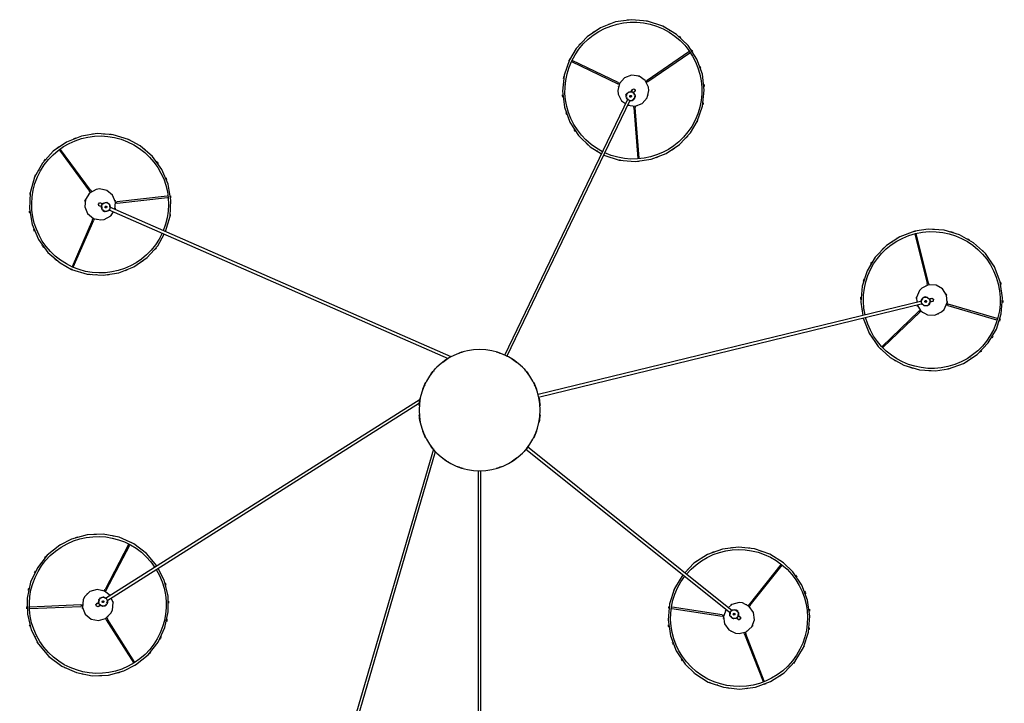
# Model space of a CAD drawing. Header units: millimetres. Extents: x 2868 to 10933, y -1297 to 7899.
# Tile 5 of 11: x 8711 to 10933, y 948 to 2490. Entities that reach past the tile are written whole.
import ezdxf

# ---------------------------------------------------------------- set-up
doc = ezdxf.new("R2010")
doc.units = ezdxf.units.MM
doc.layers.add('E-LITE-EQPM', color=7, linetype='Continuous', lineweight=20)

# ---------------------------------------------------------------- blocks, each defined once
blk = doc.blocks.new('64314-7L   _Suspended_tensor - 64314-48-7L MAMBO Black_rattan pendant lamp ø320-7L-583484-Planta_PDF Copy 1')
at = {"layer": 'E-LITE-EQPM', "color": 253, "lineweight": 25, "true_color": 0xaaaaaa}
for p, q in [((-104.2, 88.2), (-593.2, 1759)), ((-587.4, 1760.7), (-99.4, 93.1)), ((-3, 136.3), (-3, 1177.6)), ((3, 1177.6), (3, 136.3)), ((535.2, 619.1), (535.8, 619.3)), ((597.8, 505.4), (639.4, 612.1)), ((642.3, 611.1), (600.7, 504.3)), ((698.4, 579.5), (698.9, 579)), ((-842.4, 472.7), (-780.5, 570.5)), ((-777.9, 568.9), (-839.8, 471.1)), ((-736, 535.5), (-735.4, 534.8)), ((-1003, 510.4), (-1002.6, 511.1)), ((597.8, 505.4), (596.5, 502)), ((599.3, 500.7), (600.7, 504.3)), ((-842.4, 472.7), (-844.3, 469.6)), ((-842, 467.6), (-839.8, 471.1)), ((578.8, 467.7), (580.2, 468.8)), ((-1014.5, 447.1), (-900, 442.5)), ((104.5, 87.6), (565.9, 457.3)), ((569.6, 452.6), (107.8, 82.5)), ((433.9, 447.4), (547, 464.7)), ((547.5, 461.7), (434.2, 444.3)), ((550.8, 465.3), (547, 464.7)), ((547.5, 461.7), (551, 462.2)), ((578.7, 450.9), (576.5, 450.9)), ((579.4, 450.5), (578.1, 452.1)), ((579.8, 450.8), (578.7, 452.1)), ((579.4, 450.5), (580.9, 451.8)), ((580.9, 451.8), (582.5, 453)), ((582.1, 452.7), (581, 454)), ((581.2, 454.7), (582.5, 453)), ((582.5, 455.7), (581.4, 454.3)), ((583.9, 464.1), (582.5, 463)), ((-900.1, 439.4), (-1014.5, 444)), ((-900.1, 439.4), (-896.5, 439.3)), ((-896.5, 442.3), (-900, 442.5)), ((-858.3, 433.8), (-859.8, 434.7)), ((-856.5, 439.8), (-855, 438.9)), ((-848.2, 441.2), (-846.5, 440.6)), ((-846.7, 440.3), (-845.6, 442.1)), ((-845.2, 441.8), (-846.1, 440.4)), ((-843.9, 441), (-845.6, 442.1)), ((-133.9, -24.2), (-844.3, 425)), ((-842.2, 439.9), (-843.9, 441)), ((-842.7, 440.2), (-843.5, 438.8)), ((-842.2, 439.9), (-843.3, 438.2)), ((-842.4, 439.2), (-841.6, 437.1)), ((-841.1, 430), (-135.3, -16.2)), ((605.5, 441.3), (608.1, 438.1)), ((680.5, 347.7), (608.1, 438.1)), ((610.5, 440), (608.2, 442.9)), ((610.5, 440), (682.9, 349.7)), ((-846.9, 408.1), (-845.1, 404.7)), ((-791.9, 303.3), (-845.1, 404.7)), ((-842.4, 406.1), (-844.1, 409.3)), ((-842.4, 406.1), (-789.1, 304.6)), ((-720.3, 368.4), (-720.6, 367.7)), ((472.1, 358.5), (471.6, 359)), ((-987.3, 343.3), (-987.9, 344.1)), ((635.3, 319), (634.4, 318.6)), ((997.7, -246.1), (132, -35.2)), ((132.8, -29.3), (999.1, -240.3)), ((-836.9, -452.3), (-71.1, -116.3)), ((-64.5, -120), (-834.5, -457.8)), ((334.4, -702), (56.1, -123.5)), ((61.6, -121.2), (339.8, -699.4)), ((1108.5, -117.3), (1109.3, -117.8)), ((991.3, -223.1), (908.4, -143.9)), ((910.7, -141.8), (993.4, -220.8)), ((996.2, -223.5), (993.4, -220.8)), ((1056.6, -236.2), (1166.5, -204.1)), ((1167.5, -207), (1057.5, -239.2)), ((863.6, -226.3), (863.7, -225.6)), ((991.3, -223.1), (993.9, -225.5)), ((1015.2, -244.2), (1016.9, -244.6)), ((1056.6, -236.2), (1053.1, -237.3)), ((1053.9, -240.3), (1057.5, -239.2)), ((1001.8, -254.4), (1000.5, -252.6)), ((1001.9, -255.1), (1002.4, -253.1)), ((1001.9, -255.1), (1003.9, -255.6)), ((1002.4, -255.2), (1002.8, -253.6)), ((1003.9, -255.6), (1005.8, -256.1)), ((1005.3, -255.9), (1005.7, -254.3)), ((1006.3, -254.1), (1005.8, -256.1)), ((1007.7, -254.5), (1006.2, -254.4)), ((1015.5, -250.5), (1013.7, -250)), ((982.2, -397.9), (1009.6, -285.5)), ((1012.6, -286.2), (985.2, -398.7)), ((1010.6, -281.5), (1009.6, -285.5)), ((1012.6, -286.2), (1013.5, -282.6)), ((1176.8, -270.7), (1176.7, -271.4)), ((-865.6, -306.2), (-864.7, -306.1)), ((-873.1, -429.5), (-919.6, -323.5)), ((-916.7, -322.3), (-870.2, -428.3)), ((-718.3, -386.7), (-717.9, -387.3)), ((931.8, -379.7), (931, -379.2)), ((-873.1, -429.5), (-871.6, -432.9)), ((-868.6, -432), (-870.2, -428.3)), ((-853.7, -459.7), (-852.1, -458.9)), ((-849.7, -464.4), (-851.3, -465.1)), ((-850.2, -451.9), (-848.8, -450.9)), ((-847.6, -448.5), (-849.4, -449.3)), ((-848.6, -451.2), (-849.4, -449.3)), ((-849, -449.1), (-848.3, -450.7)), ((-845.8, -447.7), (-847.6, -448.5)), ((-846.2, -447.9), (-845.6, -449.5)), ((-845.8, -447.7), (-844.9, -449.6)), ((-845.3, -448.3), (-843.1, -448.8)), ((-817.8, -466.8), (-821.4, -466.4)), ((-821.7, -469.5), (-818.2, -469.9)), ((-704.7, -482.4), (-818.2, -469.9)), ((-817.8, -466.8), (-703.9, -479.4)), ((-948.1, -586.5), (-880.2, -494.2)), ((-877.7, -496), (-945.5, -588.2)), ((-878, -491.1), (-880.2, -494.2)), ((-877.7, -496), (-875.6, -493)), ((-994.1, -541.5), (-994.5, -540.9)), ((348.2, -682.5), (356.8, -568.1)), ((359.9, -568.5), (351.3, -682.7)), ((264.7, -585.7), (265.3, -585.4)), ((-846.8, -622), (-847.7, -622.1)), ((348.2, -682.5), (347.9, -686)), ((351, -686.2), (351.3, -682.7)), ((330.2, -711), (332, -710.1)), ((330.4, -711.4), (331.9, -710.7)), ((330.7, -710.5), (331.2, -708.3)), ((504.3, -705.9), (504.4, -706.9)), ((330.2, -711), (331, -712.8)), ((331, -712.8), (331.9, -714.6)), ((331.7, -714.1), (333.2, -713.4)), ((333.5, -713.8), (331.9, -714.6)), ((334.5, -715.2), (333.5, -714)), ((342.4, -718.5), (341.6, -716.9)), ((347, -714.3), (347.8, -715.9)), ((189.4, -735.9), (189.3, -734.9)), ((207.3, -786.4), (311.6, -736.2)), ((312.9, -739), (208.6, -789.1)), ((315.3, -734.4), (311.6, -736.2)), ((312.9, -739), (316.2, -737.3)), ((374.6, -741.7), (377.7, -743.8)), ((379.5, -741.3), (376.5, -739.2)), ((472.4, -808.4), (377.7, -743.8)), ((379.5, -741.3), (474.1, -805.8)), ((429, -856), (428.5, -856.4))]:
    blk.add_line(p, q, dxfattribs=at)
at = {"layer": 'E-LITE-EQPM', "color": 253, "lineweight": 25, "true_color": 0xaaaaaa, "flags": 128}
for points in [[(485.2, 593.9), (515.9, 613.2), (550.2, 625.1), (586.3, 629), (622.3, 624.7), (656.4, 612.3), (686.9, 592.6), (712.1, 566.5), (730.8, 535.4), (742, 500.9), (745.2, 464.8), (740.1, 428.8), (727.1, 395), (706.7, 364.9), (685.3, 344.2)], [(-947.1, 304.2), (-975.4, 326.9), (-997.8, 355.5), (-1013.3, 388.3), (-1020.9, 423.8), (-1020.3, 460.1), (-1011.6, 495.3), (-995.1, 527.6), (-971.8, 555.4), (-942.8, 577.3), (-909.6, 592), (-874, 598.9), (-837.7, 597.6), (-802.7, 588.2), (-776.1, 574.6)], [(458.4, 371.5), (439.7, 402.6), (428.5, 437.1), (425.3, 473.3), (430.4, 509.2), (443.4, 543.1), (463.8, 573.1), (485.2, 593.9)], [(-776.1, 574.6), (-747.9, 551.9), (-725.4, 523.4), (-710, 490.5), (-702.4, 455), (-703, 418.7), (-711.7, 383.5), (-725.2, 357)], [(556.2, 449.6), (550.5, 465.1), (552.7, 481.8), (562.4, 495.5), (577.4, 503.1), (585.3, 504)], [(585.3, 504), (601.6, 500), (614.2, 488.7), (620, 473), (617.8, 456.3), (608.1, 442.5), (593.1, 434.9), (585.3, 434)], [(-894.7, 428.1), (-896.2, 444.9), (-889.7, 460.4), (-876.7, 471.1), (-860.2, 474.5), (-844, 469.7), (-831.9, 458), (-828.5, 450.9)], [(565.9, 464.6), (569.7, 469.4), (571.9, 469.4)], [(574.3, 469.4), (578.6, 469.5), (579.9, 468.5)], [(580.2, 468.8), (583.2, 471.2), (583.4, 471.4)], [(585.3, 473), (581.9, 471.2), (581.8, 470)], [(587.1, 466.7), (585, 464.9), (583.9, 464.1)], [(585.3, 465), (588.6, 466.9), (588.9, 470.7), (585.8, 473), (585.3, 473)], [(-828.5, 450.9), (-827, 434.1), (-831.3, 423.9)], [(585.3, 434), (568.9, 438.1), (560.6, 445.5)], [(565.4, 457), (564.2, 462.4), (564.9, 463.4)], [(574.2, 450.9), (569.8, 450.9), (568.5, 451.9)], [(583, 463.4), (584.3, 457.9), (583.5, 456.9)], [(-833.7, 418.4), (-846.6, 407.9), (-863.1, 404.5), (-879.2, 409.2), (-891.3, 421), (-894.7, 428.1)], [(-857.8, 440.8), (-860.7, 443.4), (-864.4, 442.4), (-865.6, 438.7), (-865.4, 438.2)], [(-865.4, 438.2), (-862.6, 435.6), (-861.4, 435.9)], [(-859.8, 434.7), (-863.1, 436.9), (-863.2, 437)], [(-860, 442), (-857.7, 440.5), (-856.5, 439.8)], [(-858.4, 428.9), (-859.9, 433.1), (-859.4, 434.6)], [(-851.1, 422.6), (-856.9, 424.6), (-857.7, 426.7)], [(-855.6, 439.2), (-850.8, 442.1), (-849.6, 441.7)], [(-843.8, 424.7), (-848.5, 421.7), (-849.7, 422.1)], [(-840.9, 434.9), (-839.4, 430.8), (-839.9, 429.3)], [(685.3, 344.2), (654.6, 324.8), (620.3, 312.9), (584.2, 309), (548.2, 313.4), (514.1, 325.7), (483.6, 345.4), (462.7, 367.1)], [(-728.2, 351.2), (-751.5, 323.4), (-780.5, 301.5), (-813.6, 286.8), (-849.3, 279.9), (-885.5, 281.2), (-920.6, 290.6), (-947.1, 304.2)], [(865.5, -207.5), (878.7, -173.7), (899.2, -143.8), (926, -119.2), (957.5, -101.3), (992.3, -91), (1028.5, -88.7), (1058, -93.1)], [(1058, -93.1), (1092.1, -105.6), (1122.5, -125.5), (1147.5, -151.7), (1166.1, -182.9), (1177.1, -217.5), (1180.1, -253.6), (1174.8, -289.5), (1161.6, -323.3), (1141.1, -353.3), (1114.4, -377.8), (1082.8, -395.7), (1048, -406.1), (1011.8, -408.3), (982.3, -404)], [(982.3, -404), (948.2, -391.4), (917.9, -371.6), (892.8, -345.3), (874.2, -314.1), (863.2, -279.6), (860.2, -243.4), (864.6, -213.6)], [(987, -237.5), (995.8, -223.4), (1010.4, -214.9), (1027.2, -214.2), (1042.4, -221.5), (1047.9, -227.2)], [(992.4, -269.9), (985.7, -254.4), (986.5, -243.4)], [(1047.9, -227.2), (1054.7, -242.6), (1053.4, -259.4), (1044.5, -273.7), (1029.9, -282.1), (1013.1, -282.8), (997.9, -275.5), (992.4, -269.9)], [(998.4, -240.2), (1002.1, -235.8), (1003.3, -235.8)], [(1004.9, -235.9), (1011, -235.9), (1012.4, -237.7)], [(1013.8, -239.5), (1016.5, -243), (1016.5, -244.6)], [(999, -250.8), (996.4, -247.4), (996.4, -245.8)], [(1014.3, -250.1), (1010.8, -254.5), (1009.5, -254.5)], [(1019.5, -251.4), (1016.8, -250.8), (1015.5, -250.5)], [(1016.9, -244.6), (1020.7, -245.6), (1020.9, -245.6)], [(1017, -251), (1020.5, -252.5), (1023.7, -250.4), (1023.6, -246.5), (1023.3, -246.1)], [(1023.3, -246.1), (1019.8, -244.5), (1018.9, -245.2)], [(-920.5, -317.6), (-885.8, -306.9), (-849.6, -304.2), (-813.8, -309.8), (-780.1, -323.4), (-750.3, -344.1), (-726, -371.1), (-711.4, -397.3)], [(-791.9, -610.6), (-826.6, -621.3), (-862.8, -624), (-898.6, -618.4), (-932.3, -604.8), (-962.1, -584.1), (-986.4, -557.1), (-1004, -525.4), (-1014, -490.5), (-1015.9, -454.3), (-1009.6, -418.5), (-995.4, -385.1), (-974, -355.8), (-946.6, -332.1), (-920.5, -317.6)], [(-708.4, -402.8), (-698.4, -437.7), (-696.5, -473.9), (-702.8, -509.7), (-717, -543), (-738.4, -572.4), (-765.8, -596.1), (-791.9, -610.6)], [(-865.3, -497.9), (-880.1, -489.7), (-889.3, -475.6), (-890.9, -458.8), (-884.4, -443.3), (-871.5, -432.5), (-855, -429.1), (-847.2, -430.2)], [(-847.2, -430.2), (-832.4, -438.4), (-826.3, -447.8)], [(-823.2, -452.8), (-821.6, -469.3), (-828.1, -484.8), (-841, -495.6), (-857.5, -499), (-865.3, -497.9)], [(-855.2, -460.2), (-858.9, -461.1), (-860.2, -464.7), (-857.8, -467.7), (-857.3, -467.9)], [(-857.5, -461.3), (-854.9, -460.2), (-853.7, -459.7)], [(-857.3, -467.9), (-853.6, -467), (-853.2, -465.9)], [(-851.3, -465.1), (-854.9, -466.7), (-855.1, -466.8)], [(-852.6, -459.2), (-852.4, -453.6), (-851.4, -452.8)], [(-845.7, -467.3), (-850, -466.2), (-850.9, -464.9)], [(-836.4, -464.8), (-841.3, -468.5), (-843.5, -467.9)], [(-840.8, -449.4), (-836.6, -450.5), (-835.6, -451.8)], [(-834, -457.6), (-834.2, -463.1), (-835.2, -463.9)], [(280.4, -575.3), (314.9, -564.1), (351.1, -561), (387, -566), (420.9, -579.1), (451, -599.4), (475.7, -626), (491, -651.5)], [(202.7, -790.3), (190.8, -756), (186.9, -719.9), (191.2, -683.9), (203.5, -649.8), (223.3, -619.3), (249.3, -594.1), (275.1, -578.5)], [(491, -651.5), (503, -685.8), (506.9, -721.9), (502.5, -757.9), (490.2, -792), (470.5, -822.5), (444.4, -847.7), (413.3, -866.5), (378.8, -877.7), (342.6, -880.8), (306.7, -875.8), (272.8, -862.7), (242.8, -842.4), (218.1, -815.8), (202.7, -790.3)], [(334.5, -688.2), (350.9, -686.1), (366.6, -692), (377.8, -704.6), (381.9, -720.9), (381, -728.8)], [(312.8, -713), (320.4, -698), (329.5, -691.5)], [(331.7, -706), (332.6, -701.8), (333.9, -700.7)], [(339.6, -698.9), (345.2, -698.9), (346, -699.8)], [(347, -701.2), (350.8, -705.8), (350.3, -708)], [(349.7, -710.3), (348.8, -714.5), (347.6, -715.5)], [(381, -728.8), (373.3, -743.8), (359.6, -753.5), (342.9, -755.7), (327.1, -749.8), (315.9, -737.2), (311.9, -720.8), (312.8, -713)], [(341.9, -717.4), (336.3, -717.4), (335.5, -716.4)], [(344.2, -722.2), (343, -719.7), (342.4, -718.5)], [(343, -720), (344, -723.7), (347.7, -724.8), (350.6, -722.3), (350.8, -721.8)], [(347.8, -715.9), (349.5, -719.4), (349.6, -719.6)], [(350.8, -721.8), (349.7, -718.1), (348.6, -717.8)]]:
    blk.add_lwpolyline(points, dxfattribs=at)
at = {"layer": 'E-LITE-EQPM', "color": 253, "lineweight": 25, "true_color": 0xaaaaaa}
for centre, radius, start, end in [((585.3, 469), 154.4, 308.7079, 128.7079), ((585.3, 469), 160, 97.82, 99.7267), ((585.3, 469), 160, 97.82, 99.7267), ((585.3, 469), 160, 82.916, 84.6262), ((585.3, 469), 160, 82.916, 84.6262), ((585.3, 469), 160, 112.8235, 114.4678), ((585.3, 469), 160, 112.8235, 114.4678), ((585.3, 469), 160, 67.8144, 69.6704), ((585.3, 469), 160, 67.8144, 69.6704), ((-861.6, 439.4), 154.4, 57.6948, 237.6948), ((-861.6, 439.4), 160, 117.0131, 118.4682), ((-861.6, 439.4), 160, 117.0131, 118.4682), ((-861.6, 439.4), 160, 101.6858, 103.4068), ((-861.6, 439.4), 160, 101.6858, 103.4068), ((-861.6, 439.4), 160, 88.7479, 89.0972), ((-861.6, 439.4), 160, 88.7479, 89.0972), ((-861.6, 439.4), 160, 86.718, 88.4174), ((-861.6, 439.4), 160, 86.718, 88.4174), ((-861.6, 439.4), 160, 71.8797, 73.7031), ((-861.6, 439.4), 160, 71.8797, 73.7031), ((585.3, 469), 154.4, 128.7079, 217.6543), ((585.3, 469), 160, 128.7079, 129.4534), ((585.3, 469), 160, 128.7079, 129.4534), ((585.3, 469), 160, 127.9573, 128.7079), ((585.3, 469), 160, 127.9573, 128.7079), ((585.3, 469), 160, 52.7684, 54.7933), ((585.3, 469), 160, 52.7684, 54.7933), ((-861.6, 439.4), 160, 132.248, 133.1147), ((-861.6, 439.4), 160, 132.248, 133.1147), ((-861.6, 439.4), 154.4, 328.8013, 57.6948), ((-861.6, 439.4), 160, 57.6948, 58.4475), ((-861.6, 439.4), 160, 57.6948, 58.4475), ((-861.6, 439.4), 160, 56.9231, 57.6948), ((-861.6, 439.4), 160, 56.9231, 57.6948), ((585.3, 469), 160, 142.8928, 144.7146), ((585.3, 469), 160, 142.8928, 144.7146), ((585.3, 469), 160, 37.8748, 39.7301), ((585.3, 469), 160, 37.8748, 39.7301), ((-861.6, 439.4), 160, 41.8103, 43.4583), ((-861.6, 439.4), 160, 41.8103, 43.4583), ((585.3, 469), 160, 23.2665, 24.344), ((585.3, 469), 160, 23.2665, 24.344), ((-861.6, 439.4), 160, 146.8617, 148.717), ((-861.6, 439.4), 160, 146.8617, 148.717), ((-861.6, 439.4), 160, 26.8071, 28.7156), ((-861.6, 439.4), 160, 26.8071, 28.7156), ((585.3, 469), 160, 159.761, 160.1104), ((585.3, 469), 160, 159.761, 160.1104), ((585.3, 469), 160, 157.725, 159.4305), ((585.3, 469), 160, 157.725, 159.4305), ((-861.6, 439.4), 160, 161.7574, 163.7842), ((-861.6, 439.4), 160, 161.7574, 163.7842), ((585.3, 469), 160, 172.694, 174.42), ((585.3, 469), 160, 172.694, 174.42), ((585.3, 469), 35, 118.7022, 120), ((585.3, 469), 35, 57.9155, 62.5448), ((585.3, 469), 160, 8.0262, 9.4814), ((585.3, 469), 160, 8.0262, 9.4814), ((-861.6, 439.4), 160, 11.9028, 13.6131), ((-861.6, 439.4), 160, 11.9028, 13.6131), ((585.3, 469), 35, 178.9566, 180.9688), ((574.2, 460.2), 10, 38.7079, 218.7079), ((574.2, 460.2), 10.3, 94.276, 103.0746), ((585.3, 469), 4, 90, 116.9492), ((585.3, 469), 3, 8.7079, 23.7079), ((585.3, 469), 35, 27.9975, 33.574), ((-861.6, 439.4), 160, 176.8008, 178.6572), ((-861.6, 439.4), 160, 176.8008, 178.6572), ((-861.6, 439.5), 35, 166.7824, 171.5405), ((-861.6, 439.5), 35, 136.9844, 142.5609), ((-861.6, 439.5), 35, 47.6891, 48.9869), ((585.3, 469), 160, 188.0262, 189.4814), ((585.3, 469), 160, 188.0262, 189.4814), ((585.3, 469), 35, 207.9975, 213.574), ((574.2, 460.2), 10.3, 152.7041, 163.6446), ((574.2, 460.2), 10, 218.7079, 38.7079), ((574.2, 460.2), 2, 38.7079, 218.7079), ((574.2, 460.2), 2, 38.7079, 218.7079), ((574.2, 460.2), 2, 218.7079, 38.7079), ((574.2, 460.2), 2, 218.7079, 38.7079), ((574.2, 460.2), 10.3, 274.276, 283.0746), ((574.2, 460.2), 10.3, 332.7041, 343.6446), ((585.3, 469), 4, 270, 299.9673), ((585.3, 469), 160, 352.694, 354.42), ((585.3, 469), 160, 352.694, 354.42), ((-861.6, 439.5), 4, 198.9869, 226.7504), ((-861.6, 439.5), 3, 117.6948, 132.6948), ((-849.7, 431.9), 10, 147.6948, 327.6948), ((-849.7, 431.9), 10.3, 203.2629, 212.0615), ((-861.6, 439.5), 4, 18.9869, 48.9542), ((-849.7, 431.9), 10, 327.6948, 147.6948), ((-849.7, 431.9), 2, 147.6948, 327.6948), ((-849.7, 431.9), 2, 147.6948, 327.6948), ((-849.7, 431.9), 2, 327.6948, 147.6948), ((-849.7, 431.9), 2, 327.6948, 147.6948), ((-849.7, 431.9), 10.3, 81.6909, 92.6315), ((-849.7, 431.9), 10.3, 23.2629, 32.0615), ((-861.6, 439.5), 35, 346.7824, 351.5405), ((-861.6, 439.4), 160, 356.8008, 358.6572), ((-861.6, 439.4), 160, 356.8008, 358.6572), ((585.3, 469), 35, 237.9155, 242.5448), ((585.3, 469), 35, 298.7022, 300), ((-861.6, 439.4), 160, 191.9028, 193.6131), ((-861.6, 439.4), 160, 191.9028, 193.6131), ((-861.6, 439.5), 35, 227.6891, 228.9869), ((-849.7, 431.9), 10.3, 261.6909, 272.6315), ((-861.6, 439.5), 35, 287.9435, 289.9557), ((-861.6, 439.5), 35, 316.9844, 322.5609), ((585.3, 469), 160, 203.2665, 204.344), ((585.3, 469), 160, 203.2665, 204.344), ((585.3, 469), 160, 337.725, 339.4305), ((585.3, 469), 160, 337.725, 339.4305), ((585.3, 469), 160, 339.761, 340.1104), ((585.3, 469), 160, 339.761, 340.1104), ((-861.6, 439.4), 160, 341.7574, 343.7842), ((-861.6, 439.4), 160, 341.7574, 343.7842), ((-861.6, 439.4), 160, 206.8071, 208.7156), ((-861.6, 439.4), 160, 206.8071, 208.7156), ((585.3, 469), 154.4, 219.7869, 308.7079), ((585.3, 469), 160, 322.8928, 324.7146), ((585.3, 469), 160, 322.8928, 324.7146), ((-861.6, 439.4), 154.4, 237.6948, 326.6613), ((585.3, 469), 160, 232.7684, 234.7933), ((585.3, 469), 160, 232.7684, 234.7933), ((585.3, 469), 160, 307.9573, 308.7079), ((585.3, 469), 160, 307.9573, 308.7079), ((585.3, 469), 160, 308.7079, 309.4534), ((585.3, 469), 160, 308.7079, 309.4534), ((-861.6, 439.4), 160, 221.8103, 223.4583), ((-861.6, 439.4), 160, 221.8103, 223.4583), ((-861.6, 439.4), 160, 312.248, 313.3309), ((-861.6, 439.4), 160, 312.248, 313.3309), ((585.3, 469), 160, 247.8144, 249.6704), ((585.3, 469), 160, 247.8144, 249.6704), ((585.3, 469), 160, 277.82, 279.7267), ((585.3, 469), 160, 277.82, 279.7267), ((585.3, 469), 160, 292.8235, 294.4678), ((585.3, 469), 160, 292.8235, 294.4678), ((-861.6, 439.4), 160, 236.9231, 237.6948), ((-861.6, 439.4), 160, 236.9231, 237.6948), ((-861.6, 439.4), 160, 237.6948, 238.4475), ((-861.6, 439.4), 160, 237.6948, 238.4475), ((-861.6, 439.4), 160, 297.0131, 298.407), ((-861.6, 439.4), 160, 297.0131, 298.407), ((585.3, 469), 160, 262.916, 264.6262), ((585.3, 469), 160, 262.916, 264.6262), ((-861.6, 439.4), 160, 251.8797, 253.7031), ((-861.6, 439.4), 160, 251.8797, 253.7031), ((-861.6, 439.4), 160, 266.718, 268.4174), ((-861.6, 439.4), 160, 266.718, 268.4174), ((-861.6, 439.4), 160, 268.7479, 269.0972), ((-861.6, 439.4), 160, 268.7479, 269.0972), ((-861.6, 439.4), 160, 281.6858, 283.4068), ((-861.6, 439.4), 160, 281.6858, 283.4068), ((0, 0), 136.7, 121.4225, 127.6461), ((0, 0), 136.7, 105.7068, 110.9147), ((0, 0), 136.7, 69.0853, 74.2932), ((0, 0), 136.7, 52.3539, 58.5775), ((0, 0), 136.7, 137.1493, 143.7795), ((0, 0), 135.8, 139.0909, 139.4124), ((0, 0), 136.7, 36.2205, 42.8507), ((0, 0), 135.8, 40.5876, 40.9091), ((0, 0), 136.7, 152.8907, 159.713), ((0, 0), 135.8, 154.9372, 156.3138), ((0, 0), 136.7, 20.287, 27.1093), ((0, 0), 135.8, 23.6862, 25.0628), ((0, 0), 136.7, 168.6525, 175.5552), ((0, 0), 136.7, 4.4448, 11.3475), ((0, 0), 135.8, 171.0107, 172.7714), ((0, 0), 135.8, 7.2286, 8.9893), ((0, 0), 136.7, 184.4448, 191.3475), ((0, 0), 135.8, 187.2286, 188.9893), ((0, 0), 136.7, 348.6525, 355.5552), ((0, 0), 135.8, 351.0107, 352.7714), ((0, 0), 136.7, 200.287, 207.1093), ((0, 0), 135.8, 203.6862, 205.0628), ((0, 0), 136.7, 332.8907, 339.713), ((0, 0), 135.8, 334.9372, 336.3138), ((0, 0), 136.7, 216.2205, 222.8507), ((0, 0), 135.8, 220.5876, 220.9091), ((0, 0), 136.7, 317.1493, 323.7795), ((0, 0), 135.8, 319.0909, 319.4124), ((1020.2, -248.5), 160, 90.4941, 92.319), ((1020.2, -248.5), 160, 90.4941, 92.319), ((0, 0), 136.7, 232.5637, 238.5775), ((0, 0), 136.7, 301.4225, 307.4363), ((1020.2, -248.5), 154.4, 76.3092, 165.2467), ((1020.2, -248.5), 160, 120.3054, 122.0213), ((1020.2, -248.5), 160, 120.3054, 122.0213), ((1020.2, -248.5), 160, 107.3623, 107.7117), ((1020.2, -248.5), 160, 107.3623, 107.7117), ((1020.2, -248.5), 160, 105.3378, 107.0318), ((1020.2, -248.5), 160, 105.3378, 107.0318), ((1020.2, -248.5), 154.4, 256.3092, 76.3092), ((1020.2, -248.5), 160, 76.3092, 77.0671), ((1020.2, -248.5), 160, 76.3092, 77.0671), ((1020.2, -248.5), 160, 75.5441, 76.3092), ((1020.2, -248.5), 160, 75.5441, 76.3092), ((1020.2, -248.5), 160, 60.4248, 62.0717), ((1020.2, -248.5), 160, 60.4248, 62.0717), ((0, 0), 136.7, 249.0853, 254.2932), ((0, 0), 136.7, 285.7068, 290.9147), ((1020.2, -248.5), 160, 45.4219, 47.323), ((1020.2, -248.5), 160, 45.4219, 47.323), ((1020.2, -248.5), 160, 135.6275, 137.0827), ((1020.2, -248.5), 160, 135.6275, 137.0827), ((1020.2, -248.5), 160, 150.881, 151.9453), ((1020.2, -248.5), 160, 150.881, 151.9453), ((1020.2, -248.5), 160, 30.5173, 32.2275), ((1020.2, -248.5), 160, 30.5173, 32.2275), ((1020.2, -248.5), 154.4, 167.3877, 256.3092), ((1020.2, -248.5), 35, 126.558, 127.6014), ((1020.2, -248.5), 35, 66.3036, 67.6014), ((1020.2, -248.5), 160, 15.4148, 17.2717), ((1020.2, -248.5), 160, 15.4148, 17.2717), ((1020.2, -248.5), 35, 155.5989, 161.1754), ((1006.4, -245.2), 10, 166.3093, 346.3093), ((1006.4, -245.2), 10, 346.3093, 166.3093), ((1006.4, -245.2), 10.3, 100.3055, 111.246), ((1006.4, -245.2), 2, 346.3093, 166.3093), ((1006.4, -245.2), 2, 346.3093, 166.3093), ((1006.4, -245.2), 10.3, 41.8775, 50.6761), ((1020.2, -248.5), 35, 5.4258, 10.1641), ((1020.2, -248.5), 160, 0.3733, 2.4022), ((1020.2, -248.5), 160, 0.3733, 2.4022), ((1020.2, -248.5), 160, 180.3733, 182.4022), ((1020.2, -248.5), 160, 180.3733, 182.4022), ((1020.2, -248.5), 35, 185.4258, 190.1641), ((1006.4, -245.2), 10.3, 221.8775, 230.6761), ((1006.4, -245.2), 2, 166.3093, 346.3093), ((1006.4, -245.2), 2, 166.3093, 323.3238), ((1006.4, -245.2), 10.3, 280.3055, 291.246), ((1020.2, -248.5), 4, 217.6014, 247.5688), ((1020.2, -248.5), 4, 37.6014, 65.1689), ((1020.2, -248.5), 3, 316.3093, 331.3093), ((1020.2, -248.5), 35, 335.5989, 341.1754), ((1020.2, -248.5), 35, 246.3036, 247.6014), ((1020.2, -248.5), 160, 345.4761, 347.3314), ((1020.2, -248.5), 160, 345.4761, 347.3314), ((-856.2, -464.1), 154.4, 24.7921, 113.6892), ((-856.2, -464.1), 160, 97.8048, 99.4499), ((-856.2, -464.1), 160, 97.8048, 99.4499), ((-856.2, -464.1), 160, 82.8011, 84.7067), ((-856.2, -464.1), 160, 82.8011, 84.7067), ((1020.2, -248.5), 160, 195.4148, 197.2717), ((1020.2, -248.5), 160, 195.4148, 197.2717), ((-856.2, -464.1), 154.4, 113.6892, 293.6892), ((-856.2, -464.1), 160, 113.6892, 114.4575), ((-856.2, -464.1), 160, 113.6892, 114.4575), ((-856.2, -464.1), 160, 112.934, 113.6892), ((-856.2, -464.1), 160, 112.934, 113.6892), ((-856.2, -464.1), 160, 67.8973, 69.6075), ((-856.2, -464.1), 160, 67.8973, 69.6075), ((1020.2, -248.5), 160, 210.5173, 212.2275), ((1020.2, -248.5), 160, 210.5173, 212.2275), ((1020.2, -248.5), 160, 330.881, 331.9453), ((1020.2, -248.5), 160, 330.881, 331.9453), ((-856.2, -464.1), 160, 127.8741, 129.6941), ((-856.2, -464.1), 160, 127.8741, 129.6941), ((-856.2, -464.1), 160, 52.7962, 54.6517), ((-856.2, -464.1), 160, 52.7962, 54.6517), ((-856.2, -464.1), 160, 144.7423, 145.0917), ((-856.2, -464.1), 160, 144.7423, 145.0917), ((-856.2, -464.1), 160, 142.6997, 144.4118), ((-856.2, -464.1), 160, 142.6997, 144.4118), ((-856.2, -464.1), 160, 37.7564, 39.7702), ((-856.2, -464.1), 160, 37.7564, 39.7702), ((1020.2, -248.5), 160, 225.4219, 227.323), ((1020.2, -248.5), 160, 225.4219, 227.323), ((1020.2, -248.5), 160, 315.6275, 317.0827), ((1020.2, -248.5), 160, 315.6275, 317.0827), ((1020.2, -248.5), 160, 240.4248, 242.0717), ((1020.2, -248.5), 160, 240.4248, 242.0717), ((1020.2, -248.5), 160, 300.3054, 302.0213), ((1020.2, -248.5), 160, 300.3054, 302.0213), ((-856.2, -464.1), 160, 157.6708, 159.4013), ((-856.2, -464.1), 160, 157.6708, 159.4013), ((-856.2, -464.1), 154.4, 293.6892, 22.6521), ((1020.2, -248.5), 160, 255.5441, 256.3092), ((1020.2, -248.5), 160, 255.5441, 256.3092), ((1020.2, -248.5), 160, 256.3092, 257.0671), ((1020.2, -248.5), 160, 256.3092, 257.0671), ((1020.2, -248.5), 160, 270.4941, 272.319), ((1020.2, -248.5), 160, 270.4941, 272.319), ((1020.2, -248.5), 160, 285.3378, 287.0318), ((1020.2, -248.5), 160, 285.3378, 287.0318), ((1020.2, -248.5), 160, 287.3623, 287.7117), ((1020.2, -248.5), 160, 287.3623, 287.7117), ((-856.3, -464), 35, 103.6838, 104.9816), ((-856.3, -464), 35, 42.863, 47.5183), ((-856.2, -464.1), 160, 8.2513, 9.3253), ((-856.2, -464.1), 160, 8.2513, 9.3253), ((-856.2, -464.1), 160, 173.0075, 174.4627), ((-856.2, -464.1), 160, 173.0075, 174.4627), ((-856.3, -464.1), 3, 173.6895, 188.6895), ((-856.3, -464), 4, 74.9816, 104.9489), ((-843.3, -458.4), 10, 23.6895, 203.6895), ((-843.3, -458.4), 10, 203.6895, 23.6895), ((-843.3, -458.4), 10.3, 137.6857, 148.6262), ((-843.3, -458.4), 2, 23.6895, 203.6895), ((-843.3, -458.4), 2, 23.6895, 203.6895), ((-843.3, -458.4), 2, 203.6895, 23.6895), ((-843.3, -458.4), 2, 203.6895, 23.6895), ((-843.3, -458.4), 10.3, 79.2576, 88.0562), ((-843.3, -458.4), 10.3, 317.6857, 328.6262), ((-856.3, -464), 35, 13.1026, 18.5556), ((-856.2, -464.1), 160, 188.2513, 189.3253), ((-856.2, -464.1), 160, 188.2513, 189.3253), ((-856.3, -464), 35, 192.9791, 198.5556), ((-856.3, -464), 35, 222.863, 226.7501), ((-856.3, -464), 4, 254.9816, 282.1623), ((-843.3, -458.4), 10.3, 259.2576, 268.0562), ((-856.3, -464), 35, 343.9382, 345.6249), ((-856.2, -464.1), 160, 353.0075, 354.4627), ((-856.2, -464.1), 160, 353.0075, 354.4627), ((-856.3, -464), 35, 283.6838, 284.9816), ((-856.2, -464.1), 160, 202.8561, 204.6068), ((-856.2, -464.1), 160, 202.8561, 204.6068), ((-856.2, -464.1), 160, 337.6708, 339.4013), ((-856.2, -464.1), 160, 337.6708, 339.4013), ((-856.2, -464.1), 160, 217.7564, 219.7702), ((-856.2, -464.1), 160, 217.7564, 219.7702), ((-856.2, -464.1), 160, 322.6997, 324.4118), ((-856.2, -464.1), 160, 322.6997, 324.4118), ((-856.2, -464.1), 160, 324.7423, 324.9774), ((-856.2, -464.1), 160, 324.7423, 324.9774), ((346.9, -720.9), 154.4, 25.6945, 114.6389), ((346.9, -720.9), 160, 100.2561, 101.3306), ((346.9, -720.9), 160, 100.2561, 101.3306), ((346.9, -720.9), 160, 85.0128, 86.468), ((346.9, -720.9), 160, 85.0128, 86.468), ((346.9, -720.9), 160, 69.6767, 71.4065), ((346.9, -720.9), 160, 69.6767, 71.4065), ((-856.2, -464.1), 160, 232.7962, 234.6517), ((-856.2, -464.1), 160, 232.7962, 234.6517), ((-856.2, -464.1), 160, 307.8741, 309.6941), ((-856.2, -464.1), 160, 307.8741, 309.6941), ((346.9, -720.9), 154.4, 116.7735, 205.6945), ((346.9, -720.9), 160, 129.7619, 131.7761), ((346.9, -720.9), 160, 129.7619, 131.7761), ((346.9, -720.9), 160, 56.7476, 57.0969), ((346.9, -720.9), 160, 56.7476, 57.0969), ((346.9, -720.9), 160, 54.706, 56.4171), ((346.9, -720.9), 160, 54.706, 56.4171), ((-856.2, -464.1), 160, 247.8973, 249.6075), ((-856.2, -464.1), 160, 247.8973, 249.6075), ((-856.2, -464.1), 160, 277.8048, 279.4499), ((-856.2, -464.1), 160, 277.8048, 279.4499), ((-856.2, -464.1), 160, 292.934, 293.6892), ((-856.2, -464.1), 160, 292.934, 293.6892), ((-856.2, -464.1), 160, 293.6892, 294.4575), ((-856.2, -464.1), 160, 293.6892, 294.4575), ((346.9, -720.9), 160, 39.8794, 41.6997), ((346.9, -720.9), 160, 39.8794, 41.6997), ((-856.2, -464.1), 160, 262.8011, 264.7067), ((-856.2, -464.1), 160, 262.8011, 264.7067), ((346.9, -720.9), 160, 144.8014, 146.6569), ((346.9, -720.9), 160, 144.8014, 146.6569), ((346.9, -720.9), 160, 159.9025, 161.6128), ((346.9, -720.9), 160, 159.9025, 161.6128), ((346.9, -720.9), 154.4, 205.6945, 25.6945), ((346.9, -720.9), 160, 25.6945, 26.4635), ((346.9, -720.9), 160, 25.6945, 26.4635), ((346.9, -720.9), 160, 24.9398, 25.6945), ((346.9, -720.9), 160, 24.9398, 25.6945), ((346.9, -720.9), 35, 104.9842, 110.2152), ((346.9, -720.9), 35, 75.9434, 77.9556), ((346.9, -720.9), 160, 174.8064, 176.7121), ((346.9, -720.9), 160, 174.8064, 176.7121), ((346.9, -720.9), 35, 134.872, 139.5247), ((340.7, -708.1), 10.3, 171.2628, 180.0614), ((340.7, -708.1), 10, 115.6947, 295.6947), ((340.7, -708.1), 10, 295.6947, 115.6947), ((340.7, -708.1), 2, 115.6947, 295.6947), ((340.7, -708.1), 2, 115.6947, 295.6947), ((340.7, -708.1), 2, 295.6947, 115.6947), ((340.7, -708.1), 2, 295.6947, 115.6947), ((340.7, -708.1), 10.3, 49.6908, 60.6314), ((340.7, -708.1), 10.3, 351.2628, 0.0614), ((346.9, -720.9), 35, 15.689, 16.9868), ((346.9, -720.9), 160, 9.8101, 11.4551), ((346.9, -720.9), 160, 9.8101, 11.4551), ((346.9, -720.9), 35, 195.689, 196.9868), ((340.7, -708.1), 10.3, 229.6908, 240.6314), ((346.9, -720.9), 4, 166.9868, 196.9541), ((346.9, -720.9), 3, 272.9302, 280.6947), ((346.9, -720.9), 4, 346.9868, 14.1415), ((346.9, -720.9), 160, 354.8064, 356.7121), ((346.9, -720.9), 160, 354.8064, 356.7121), ((346.9, -720.9), 160, 189.8101, 191.4551), ((346.9, -720.9), 160, 189.8101, 191.4551), ((346.9, -720.9), 35, 284.9842, 290.5608), ((346.9, -720.9), 35, 314.872, 319.5247), ((346.9, -720.9), 160, 339.9025, 341.5631), ((346.9, -720.9), 160, 339.9025, 341.5631), ((346.9, -720.9), 160, 204.9398, 205.6945), ((346.9, -720.9), 160, 204.9398, 205.6945), ((346.9, -720.9), 160, 205.6945, 206.4635), ((346.9, -720.9), 160, 205.6945, 206.4635), ((346.9, -720.9), 160, 324.8014, 326.6569), ((346.9, -720.9), 160, 324.8014, 326.6569), ((346.9, -720.9), 160, 219.8794, 221.6997), ((346.9, -720.9), 160, 219.8794, 221.6997), ((346.9, -720.9), 160, 309.7619, 311.7761), ((346.9, -720.9), 160, 309.7619, 311.7761), ((346.9, -720.9), 160, 234.706, 236.4171), ((346.9, -720.9), 160, 234.706, 236.4171), ((346.9, -720.9), 160, 236.7557, 237.0969), ((346.9, -720.9), 160, 236.7557, 237.0969), ((346.9, -720.9), 160, 294.8614, 296.7167), ((346.9, -720.9), 160, 294.8614, 296.7167), ((346.9, -720.9), 160, 249.6767, 251.4065), ((346.9, -720.9), 160, 249.6767, 251.4065), ((346.9, -720.9), 160, 265.0128, 266.468), ((346.9, -720.9), 160, 265.0128, 266.468), ((346.9, -720.9), 160, 280.2561, 281.3306), ((346.9, -720.9), 160, 280.2561, 281.3306)]:
    blk.add_arc(centre, radius, start, end, dxfattribs=at)
for centre, major_axis, ratio, start_param, end_param in [((574.2, 460.2), (-1.88, 2.34), 0.042143, 1.047198, 1.308997), ((574.2, 460.2), (-1.88, 2.34), 0.042143, 1.328342, 1.570796), ((574.2, 460.2), (-1.88, 2.34), 0.042143, 1.570796, 2.094395), ((-849.7, 431.9), (1.6, 2.54), 0.029902, 3.940929, 4.712389), ((-849.7, 431.9), (1.6, 2.54), 0.029902, 4.712389, 4.952327), ((-849.7, 431.9), (1.6, 2.54), 0.029902, 4.974188, 5.477361), ((1006.4, -245.2), (0.71, 2.91), 0.02826, 0.805736, 1.308997), ((1006.4, -245.2), (0.71, 2.91), 0.02826, 1.570796, 2.340334), ((1006.4, -245.2), (0.71, 2.91), 0.02826, 1.331196, 1.570796), ((-843.3, -458.4), (-1.21, 2.75), 0.029902, 4.974188, 5.477361), ((-843.3, -458.4), (-1.21, 2.75), 0.029902, 4.712389, 4.952327), ((-843.3, -458.4), (-1.21, 2.75), 0.029902, 3.940929, 4.712389), ((340.7, -708.1), (2.7, 1.3), 0.038955, 1.832596, 2.094395), ((340.7, -708.1), (2.7, 1.3), 0.038955, 1.570796, 1.812595), ((340.7, -708.1), (2.7, 1.3), 0.038955, 1.047198, 1.570796)]:
    blk.add_ellipse(centre, major_axis=major_axis, ratio=ratio, start_param=start_param, end_param=end_param, dxfattribs=at)
for points in [[(578.5, 469.2), (578.5, 469.2), (578.6, 469.2), (578.9, 469), (579.2, 468.8), (579.4, 468.7)], [(580.2, 468.8), (580.2, 468.8), (580.1, 468.7), (580.1, 468.7)], [(582.4, 466.7), (582.6, 466.4), (583, 465.9), (583.6, 465.1), (583.9, 464.5), (584, 464.3), (584, 464.2)], [(581.9, 453.8), (581.9, 453.8), (581.9, 453.7), (581.8, 453.7), (581.7, 453.6), (581.6, 453.4), (581.4, 453.2), (581.2, 453), (581, 452.8), (580.8, 452.7), (580.7, 452.6)], [(583.9, 464.1), (583.9, 464.1), (583.9, 464.1), (583.8, 464.1)], [(-859.8, 434.7), (-859.7, 434.7), (-859.7, 434.7), (-859.7, 434.7)], [(-858.5, 437.5), (-858.3, 437.8), (-858, 438.4), (-857.4, 439.1), (-856.9, 439.7), (-856.7, 439.8), (-856.6, 439.8)], [(-856.5, 439.8), (-856.5, 439.8), (-856.5, 439.8), (-856.5, 439.7)], [(-846.1, 441.3), (-846.1, 441.3), (-846.1, 441.3), (-846, 441.2), (-845.9, 441.2), (-845.7, 441.1), (-845.4, 441), (-845.2, 440.9), (-844.9, 440.7), (-844.7, 440.6), (-844.6, 440.6)], [(1006, -255.2), (1006, -255.2), (1006, -255.2), (1005.9, -255.2), (1005.8, -255.1), (1005.6, -255.1), (1005.3, -255.1), (1005, -255.1), (1004.7, -255), (1004.5, -255), (1004.4, -255)], [(1015.4, -250.4), (1015.4, -250.4), (1015.4, -250.4), (1015.4, -250.4)], [(1016.6, -247.6), (1016.5, -248), (1016.3, -248.7), (1016.1, -249.5), (1015.8, -250.2), (1015.6, -250.4), (1015.6, -250.4)], [(1016.9, -244.6), (1016.9, -244.6), (1016.8, -244.6), (1016.8, -244.6)], [(-852.9, -462.6), (-853, -462.3), (-853.3, -461.6), (-853.6, -460.7), (-853.8, -460.1), (-853.8, -459.8), (-853.8, -459.7)], [(-853.7, -459.6), (-853.6, -459.6), (-853.6, -459.6), (-853.6, -459.7)], [(-851.3, -465.1), (-851.3, -465.1), (-851.2, -465.1), (-851.2, -465.1)], [(-849.1, -450.2), (-849.1, -450.2), (-849, -450.2), (-849, -450.1), (-848.8, -450), (-848.7, -449.9), (-848.5, -449.8), (-848.2, -449.7), (-847.9, -449.5), (-847.7, -449.4), (-847.6, -449.3)], [(332.8, -714.2), (332.8, -714.2), (332.7, -714.2), (332.7, -714.1), (332.6, -714), (332.5, -713.8), (332.3, -713.6), (332.2, -713.4), (332, -713.1), (331.9, -712.9), (331.9, -712.8)], [(342.4, -718.5), (342.4, -718.4), (342.4, -718.4), (342.4, -718.4)], [(345.3, -717.6), (345, -717.7), (344.3, -718), (343.5, -718.4), (342.8, -718.6), (342.5, -718.6), (342.5, -718.5)], [(347.8, -715.9), (347.8, -715.9), (347.7, -715.8), (347.7, -715.8)]]:
    blk.add_open_spline(points, degree=3, dxfattribs=at)
for points, knots in [([(582.4, 466.7), (582.1, 467.1), (581.4, 467.9), (580.6, 468.6), (580.3, 468.8), (580.3, 468.8)], [-1, -1, -1, -1, -0.8333333, -0.6666667, -0.5555556, -0.5555556, -0.5555556, -0.5555556]), ([(565, 456.3), (564.9, 456.5), (564.7, 456.9), (564.6, 457.3), (564.6, 457.5), (564.5, 457.7), (564.5, 457.8), (564.5, 457.9), (564.5, 457.9), (564.5, 457.9)], [0.4285714, 0.4285714, 0.4285714, 0.4285714, 0.5714286, 0.6785714, 0.7321429, 0.7857143, 0.8392857, 0.8928571, 1, 1, 1, 1]), ([(569.9, 451.1), (569.9, 451.1), (569.8, 451.2), (569.4, 451.4), (568.7, 451.8), (568.1, 452.3), (567.9, 452.4)], [0, 0, 0, 0, 0.1428571, 0.2857143, 0.5714286, 0.6765219, 0.6765219, 0.6765219, 0.6765219]), ([(580.2, 452.2), (580.2, 452.1), (580, 452), (579.7, 451.8), (579.4, 451.6), (579.1, 451.5), (578.9, 451.3), (578.8, 451.3), (578.8, 451.3)], [0.5486111, 0.5486111, 0.5486111, 0.5486111, 0.5833333, 0.6527778, 0.7222222, 0.7916667, 0.8611111, 1, 1, 1, 1]), ([(583.4, 464.1), (583.5, 463.8), (583.7, 463.4), (583.8, 463), (583.9, 462.8), (583.9, 462.7), (583.9, 462.5), (584, 462.4), (584, 462.4), (584, 462.4)], [0.4285714, 0.4285714, 0.4285714, 0.4285714, 0.5714286, 0.6785714, 0.7321429, 0.7857143, 0.8392857, 0.8928571, 1, 1, 1, 1]), ([(-858.5, 437.5), (-858.8, 437.1), (-859.3, 436.2), (-859.8, 435.2), (-859.8, 434.9), (-859.8, 434.8)], [-1, -1, -1, -1, -0.8333333, -0.6666667, -0.5555556, -0.5555556, -0.5555556, -0.5555556]), ([(-859.6, 433), (-859.6, 433), (-859.6, 433.1), (-859.5, 433.6), (-859.4, 434.3), (-859.2, 434.8)], [0, 0, 0, 0, 0.1428571, 0.2857143, 0.5714286, 0.5714286, 0.5714286, 0.5714286]), ([(-856.3, 439.4), (-856.1, 439.5), (-855.8, 439.8), (-855.5, 440), (-855.3, 440.2), (-855.2, 440.3), (-855.1, 440.3), (-855, 440.4), (-854.9, 440.4), (-854.9, 440.4)], [0.4285714, 0.4285714, 0.4285714, 0.4285714, 0.5714286, 0.6785714, 0.7321429, 0.7857143, 0.8392857, 0.8928571, 1, 1, 1, 1]), ([(-843, 424.5), (-843.2, 424.3), (-843.5, 424), (-843.8, 423.8), (-844, 423.6), (-844.1, 423.6), (-844.2, 423.5), (-844.3, 423.4), (-844.4, 423.4), (-844.4, 423.4)], [0.4285714, 0.4285714, 0.4285714, 0.4285714, 0.5714286, 0.6785714, 0.7321429, 0.7857143, 0.8392857, 0.8928571, 1, 1, 1, 1]), ([(-844.1, 440.2), (-844, 440.2), (-843.8, 440), (-843.5, 439.8), (-843.3, 439.6), (-843, 439.4), (-842.8, 439.2), (-842.7, 439.1), (-842.7, 439.1)], [0.5486111, 0.5486111, 0.5486111, 0.5486111, 0.5833333, 0.6527778, 0.7222222, 0.7916667, 0.8611111, 1, 1, 1, 1]), ([(-839.7, 430.8), (-839.7, 430.8), (-839.7, 430.7), (-839.8, 430.2), (-839.9, 429.6), (-840.1, 429.1)], [0, 0, 0, 0, 0.1428571, 0.2857143, 0.5714286, 0.5714286, 0.5714286, 0.5714286]), ([(997.6, -240.4), (997.8, -240.1), (998, -239.7), (998.3, -239.3), (998.4, -239.1), (998.5, -239), (998.6, -238.9), (998.7, -238.8), (998.7, -238.8), (998.7, -238.8)], [0.3950809, 0.3950809, 0.3950809, 0.3950809, 0.5714286, 0.6785714, 0.7321429, 0.7857143, 0.8392857, 0.8928571, 1, 1, 1, 1]), ([(1016.2, -243.1), (1016.2, -243.1), (1016.2, -243.1), (1016.3, -243.6), (1016.4, -244.3), (1016.4, -244.8)], [0, 0, 0, 0, 0.1428571, 0.2857143, 0.5714286, 0.5714286, 0.5714286, 0.5714286]), ([(996.6, -247.3), (996.6, -247.3), (996.6, -247.2), (996.5, -246.7), (996.4, -246.1), (996.4, -245.5)], [0, 0, 0, 0, 0.1428571, 0.2857143, 0.5714286, 0.5714286, 0.5714286, 0.5714286]), ([(1003.7, -254.8), (1003.7, -254.8), (1003.5, -254.7), (1003.1, -254.6), (1002.8, -254.5), (1002.5, -254.4), (1002.2, -254.3), (1002.2, -254.2), (1002.1, -254.2)], [0.5486111, 0.5486111, 0.5486111, 0.5486111, 0.5833333, 0.6527778, 0.7222222, 0.7916667, 0.8611111, 1, 1, 1, 1]), ([(1015.1, -250.1), (1015, -250.3), (1014.8, -250.7), (1014.5, -251), (1014.4, -251.2), (1014.3, -251.3), (1014.2, -251.4), (1014.2, -251.5), (1014.1, -251.5), (1014.1, -251.5)], [0.4285714, 0.4285714, 0.4285714, 0.4285714, 0.5714286, 0.6785714, 0.7321429, 0.7857143, 0.8392857, 0.8928571, 1, 1, 1, 1]), ([(1016.6, -247.6), (1016.7, -247.1), (1016.9, -246.1), (1017, -245.1), (1017, -244.8), (1017, -244.7)], [-1, -1, -1, -1, -0.8333333, -0.6666667, -0.5555556, -0.5555556, -0.5555556, -0.5555556]), ([(-853.2, -459.7), (-853.2, -459.5), (-853.3, -459.1), (-853.3, -458.6), (-853.3, -458.4), (-853.3, -458.3), (-853.3, -458.1), (-853.3, -458), (-853.3, -458), (-853.3, -458)], [0.4285714, 0.4285714, 0.4285714, 0.4285714, 0.5714286, 0.6785714, 0.7321429, 0.7857143, 0.8392857, 0.8928571, 1, 1, 1, 1]), ([(-852.9, -462.6), (-852.7, -463.1), (-852.2, -464), (-851.7, -464.9), (-851.4, -465.1), (-851.4, -465.1)], [-1, -1, -1, -1, -0.8333333, -0.6666667, -0.5555556, -0.5555556, -0.5555556, -0.5555556]), ([(-849.8, -466), (-849.8, -466), (-849.8, -465.9), (-850.2, -465.6), (-850.7, -465.1), (-851, -464.7)], [0, 0, 0, 0, 0.1428571, 0.2857143, 0.5714286, 0.5714286, 0.5714286, 0.5714286]), ([(-847, -449.1), (-847, -449.1), (-846.8, -449), (-846.4, -448.9), (-846.1, -448.8), (-845.8, -448.7), (-845.5, -448.6), (-845.4, -448.6), (-845.4, -448.6)], [0.5486111, 0.5486111, 0.5486111, 0.5486111, 0.5833333, 0.6527778, 0.7222222, 0.7916667, 0.8611111, 1, 1, 1, 1]), ([(-836.8, -450.8), (-836.8, -450.8), (-836.7, -450.8), (-836.4, -451.1), (-835.9, -451.6), (-835.6, -452)], [0, 0, 0, 0, 0.1428571, 0.2857143, 0.5714286, 0.5714286, 0.5714286, 0.5714286]), ([(-833.4, -457), (-833.3, -457.2), (-833.3, -457.7), (-833.3, -458.1), (-833.3, -458.3), (-833.3, -458.5), (-833.3, -458.6), (-833.3, -458.7), (-833.3, -458.7), (-833.3, -458.7)], [0.4285714, 0.4285714, 0.4285714, 0.4285714, 0.5714286, 0.6785714, 0.7321429, 0.7857143, 0.8392857, 0.8928571, 1, 1, 1, 1]), ([(331.6, -712.2), (331.6, -712.1), (331.5, -711.9), (331.3, -711.6), (331.2, -711.3), (331.1, -711), (331, -710.7), (331, -710.6), (331, -710.6)], [0.5486111, 0.5486111, 0.5486111, 0.5486111, 0.5833333, 0.6527778, 0.7222222, 0.7916667, 0.8611111, 1, 1, 1, 1]), ([(332.9, -701.9), (332.9, -701.9), (332.9, -701.8), (333.3, -701.5), (333.7, -701), (334.1, -700.6)], [0, 0, 0, 0, 0.1428571, 0.2857143, 0.5714286, 0.5714286, 0.5714286, 0.5714286]), ([(338.4, -698.4), (338.9, -698.3), (339.5, -698.2), (340.1, -698.2), (340.3, -698.1), (340.5, -698.1), (340.6, -698.1), (340.7, -698.1), (340.7, -698.1), (340.7, -698.1)], [0.3218868, 0.3218868, 0.3218868, 0.3218868, 0.5714286, 0.6785714, 0.7321429, 0.7857143, 0.8392857, 0.8928571, 1, 1, 1, 1]), ([(342.4, -718), (342.2, -718), (341.8, -718.1), (341.4, -718.1), (341.1, -718.1), (341, -718.1), (340.8, -718.1), (340.7, -718.1), (340.7, -718.1), (340.7, -718.1)], [0.4285714, 0.4285714, 0.4285714, 0.4285714, 0.5714286, 0.6785714, 0.7321429, 0.7857143, 0.8392857, 0.8928571, 1, 1, 1, 1]), ([(345.3, -717.6), (345.7, -717.4), (346.7, -716.9), (347.5, -716.3), (347.7, -716.1), (347.8, -716)], [-1, -1, -1, -1, -0.8333333, -0.6666667, -0.5555556, -0.5555556, -0.5555556, -0.5555556]), ([(348.6, -714.4), (348.6, -714.4), (348.5, -714.4), (348.2, -714.8), (347.7, -715.3), (347.4, -715.6)], [0, 0, 0, 0, 0.1428571, 0.2857143, 0.5714286, 0.5714286, 0.5714286, 0.5714286])]:
    blk.add_open_spline(points, degree=3, knots=knots, dxfattribs=at)

msp = doc.modelspace()

# ---------------------------------------------------------------- linework, layer by layer
at = {"layer": 'E-LITE-EQPM', "color": 253, "lineweight": 25, "true_color": 0xaaaaaa}
for start, end in [(90, 270), (270, 90)]:
    msp.add_arc((9748.9, 1609.4), 136.7, start, end, dxfattribs=at)

# ---------------------------------------------------------------- block references
at = {"layer": 'E-LITE-EQPM', "color": 253, "lineweight": 25, "true_color": 0xaaaaaa, "extrusion": (0, 0, -1), "rotation": 179.9999950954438}
msp.add_blockref('64314-7L   _Suspended_tensor - 64314-48-7L MAMBO Black_rattan pendant lamp ø320-7L-583484-Planta_PDF Copy 1', (-9748.9, 1609.4), dxfattribs=at)

doc.saveas('drawing.dxf')
